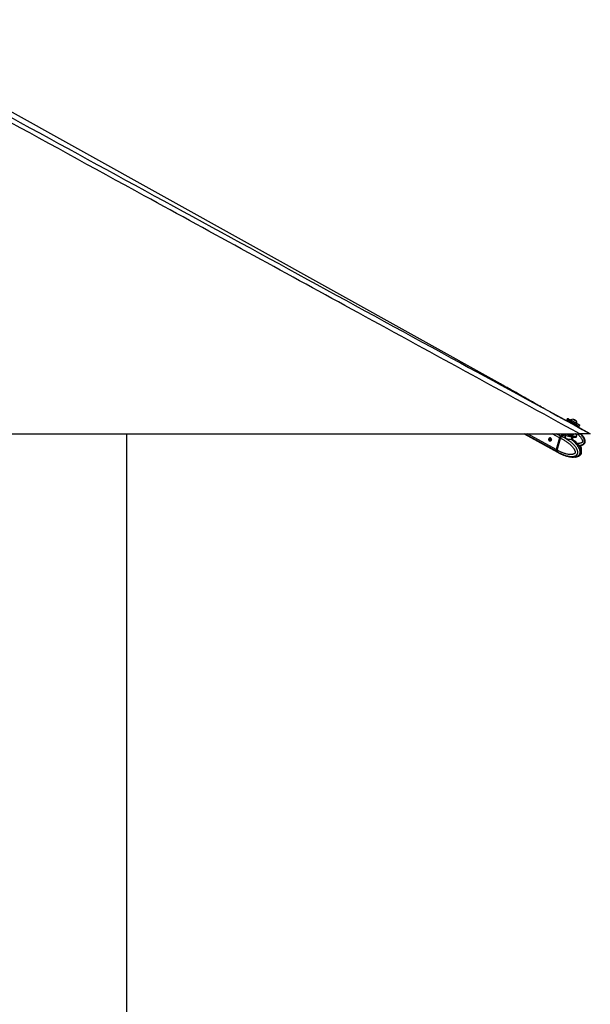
# Model space of a CAD drawing. Header units: millimetres. Extents: x 1471 to 17407, y 627 to 16320.
# Tile 29 of 74: x 7331 to 8879, y 4353 to 7024. Entities that reach past the tile are written whole.
import ezdxf

# ---------------------------------------------------------------- set-up
doc = ezdxf.new("R2010")
doc.units = ezdxf.units.MM
doc.header["$LTSCALE"] = 2
doc.layers.add('COMPONENT_GEOMETRY', color=7, linetype='Continuous')
doc.styles.add('SLDTEXTSTYLE0', font='TXT', dxfattribs={"width": 0.75})
doc.dimstyles.new('SLDDIMSTYLE0', dxfattribs={"dimtxt": 100, "dimasz": 6.604, "dimexe": 0, "dimexo": 0.0625, "dimgap": 25, "dimtad": 0, "dimtih": 1, "dimtoh": 1, "dimdec": 1, "dimrnd": 1e-09, "dimzin": 12, "dimdsep": 46, "dimtxsty": 'SLDTEXTSTYLE0', "dimsah": 1, "dimcen": 0.09, "dimadec": 0, "dimazin": 3, "dimtfac": 1, "dimtdec": 1, "dimtofl": 0, "dimtmove": 0, "dimatfit": 3, "dimfxl": 1, "dimfrac": 2, "dimtolj": 1, "dimtzin": 12, "dimarcsym": 0})

# ---------------------------------------------------------------- blocks, each defined once
blk = doc.blocks.new('_D_6')
at = {"layer": 'COMPONENT_GEOMETRY', "color": 7}
for p, q in [((7620.4, 5900.6), (7620.4, 3831.6)), ((7420.3, 3811.3), (7389.8, 3811.3)), ((7389.8, 3811.3), (7389.8, 3652.6)), ((7820.5, 3811.3), (7850.9, 3811.3)), ((7850.9, 3811.3), (7850.9, 3652.6)), ((7389.8, 3652.6), (7420.3, 3652.6)), ((7850.9, 3652.6), (7820.5, 3652.6)), ((7620.4, 1434), (7620.4, 3503)), ((3768.3, 1434), (7626.7, 1434))]:
    blk.add_line(p, q, dxfattribs=at)
for points in [[(7620.4, 5900.6), (7619.4, 5894), (7621.4, 5894)], [(7620.4, 1434), (7621.4, 1440.6), (7619.4, 1440.6)]]:
    blk.add_solid(points, dxfattribs=at)
at = {"layer": 'COMPONENT_GEOMETRY', "color": 7, "char_height": 100, "attachment_point": 1, "style": 'SLDTEXTSTYLE0'}
for s, insert in [('7\'3.92"', (7420.3, 3781.5)), ('2233.3', (7417.2, 3631.9))]:
    blk.add_mtext(s, dxfattribs=dict(at, insert=insert))

msp = doc.modelspace()

# ---------------------------------------------------------------- linework, layer by layer
at = {"color": 7, "linetype": 'Continuous', "lineweight": 25}
for p, q in [((8635.58, 6035.94), (6877.59, 7013.29)), ((8821.41, 5932.1), (8753.23, 5969.33)), ((8817.4, 5942.1), (8815.73, 5939.02)), ((8822.54, 5934.18), (8821.41, 5932.1)), ((8825.93, 5938.32), (8825.57, 5937.66)), ((8828.22, 5932.21), (8828.16, 5932.2)), ((8833.79, 5939.45), (8834.04, 5939.32)), ((8836.3, 5938.08), (8833.79, 5939.45)), ((8834.04, 5939.32), (8836.79, 5937.82)), ((8834.04, 5939.31), (8834.04, 5939.32)), ((8839.05, 5936.59), (8836.3, 5938.08)), ((8836.79, 5937.82), (8839.3, 5936.46)), ((8836.79, 5937.82), (8836.79, 5937.82)), ((8839.3, 5936.46), (8839.05, 5936.59)), ((8836.28, 5927.79), (8836.25, 5927.84)), ((8839.84, 5922.03), (8841, 5924.15)), ((8879.19, 5900.55), (8839.85, 5922.04)), ((8842.24, 5928.6), (8842.27, 5928.58)), ((8842.27, 5928.58), (8842.63, 5929.25)), ((8842.6, 5929.27), (8842.63, 5929.25)), ((8848.77, 5921.07), (8850.44, 5924.14)), ((6310.54, 5900.55), (8850.45, 5900.55)), ((8699.56, 5900.55), (8790.28, 5850.73)), ((8771.22, 5889.39), (8771.44, 5889.65)), ((8795.61, 5889.73), (8786.85, 5857.71)), ((8796.02, 5889.58), (8787.26, 5857.56)), ((8787.41, 5857.41), (8796.17, 5889.42)), ((8789.49, 5856.27), (8798.25, 5888.27)), ((8796.17, 5889.42), (8798.25, 5888.28)), ((8798.25, 5888.28), (8798.25, 5888.27)), ((8801.2, 5892.94), (8799.22, 5894.03)), ((8801.33, 5892.89), (8801.2, 5892.94)), ((8806.55, 5900.53), (8806.51, 5900.55)), ((8811.1, 5896.54), (8808.86, 5897.77)), ((8812.43, 5896.82), (8811.39, 5892.99)), ((8831.27, 5886.07), (8832.69, 5891.28)), ((8833.87, 5899.72), (8833.64, 5900.62)), ((8833.68, 5898.67), (8833.87, 5899.38)), ((8841.75, 5892.96), (8842.65, 5896.22)), ((8789.49, 5856.26), (8787.41, 5857.41)), ((8787.95, 5852.84), (8789.93, 5851.75)), ((8789.49, 5856.27), (8789.49, 5856.26)), ((8789.93, 5851.75), (8790.06, 5851.67)), ((8790.76, 5850.46), (8792.92, 5849.28)), ((8800.63, 5845.52), (8800.05, 5845.67)), ((8800.98, 5845.38), (8805.08, 5843.7)), ((8808.04, 5842.4), (8809.98, 5841.67))]:
    msp.add_line(p, q, dxfattribs=at)
at = {"color": 8, "linetype": 'Continuous', "lineweight": 25}
for p, q in [((8787.42, 5853.13), (8701.07, 5900.55)), ((8786.85, 5857.71), (8708.85, 5900.55)), ((8770.42, 5883.55), (8769.73, 5883.93)), ((8771.93, 5889.38), (8771.44, 5889.65)), ((8795.61, 5889.73), (8775.9, 5900.55)), ((8798.68, 5894.33), (8787.34, 5900.55)), ((8811.1, 5896.54), (8812.19, 5895.92)), ((8828.3, 5885.92), (8829.87, 5891.63))]:
    msp.add_line(p, q, dxfattribs=at)
at = {"color": 7, "linetype": 'Continuous', "lineweight": 25, "flags": 128}
for points in [[(8815.73, 5939.02), (8815.74, 5939.01), (8816.2, 5938.76), (8817.27, 5938.18), (8818.91, 5937.28), (8821.07, 5936.1), (8823.66, 5934.69), (8826.58, 5933.1), (8829.71, 5931.4), (8832.95, 5929.64), (8836.15, 5927.9)], [(8825.58, 5937.67), (8824.17, 5938.44), (8821.75, 5939.75), (8819.81, 5940.8), (8818.4, 5941.56), (8817.6, 5941.99), (8817.42, 5942.09), (8817.87, 5941.84), (8818.94, 5941.25), (8820.59, 5940.35), (8822.74, 5939.17), (8825.33, 5937.77), (8828.25, 5936.18), (8831.38, 5934.47), (8834.62, 5932.71), (8837.82, 5930.97)], [(8825.57, 5937.66), (8825.58, 5937.65), (8826.02, 5937.41), (8827.04, 5936.85), (8828.57, 5936.02), (8830.49, 5934.97), (8832.67, 5933.78), (8834.95, 5932.55), (8837.14, 5931.36), (8839.1, 5930.29), (8840.67, 5929.44), (8841.75, 5928.86), (8842.24, 5928.6)], [(8825.93, 5938.32), (8825.95, 5938.32), (8826.38, 5938.08), (8827.4, 5937.52), (8828.93, 5936.69), (8830.85, 5935.64), (8833.04, 5934.45), (8835.31, 5933.22), (8837.5, 5932.02), (8839.46, 5930.96), (8841.04, 5930.11), (8842.11, 5929.53), (8842.6, 5929.27)], [(8840.7, 5935.69), (8840.52, 5935.8), (8839.73, 5936.23), (8838.45, 5936.92), (8836.88, 5937.77), (8835.27, 5938.65), (8833.84, 5939.43), (8832.83, 5939.97), (8832.39, 5940.21), (8832.57, 5940.11), (8833.36, 5939.68), (8834.64, 5938.98), (8836.2, 5938.13), (8837.82, 5937.25), (8839.25, 5936.48), (8840.26, 5935.93), (8840.7, 5935.69)], [(8836.15, 5927.9), (8839.21, 5926.24), (8842, 5924.73), (8844.41, 5923.42), (8846.36, 5922.36), (8847.76, 5921.6), (8848.57, 5921.17), (8848.77, 5921.07)], [(8837.82, 5930.97), (8840.88, 5929.31), (8843.67, 5927.8), (8846.08, 5926.49), (8848.03, 5925.44), (8849.43, 5924.68), (8850.24, 5924.25), (8850.42, 5924.15), (8849.97, 5924.4), (8848.9, 5924.99), (8847.25, 5925.89), (8845.09, 5927.07), (8842.51, 5928.47), (8842.27, 5928.6)], [(8771.35, 5889.79), (8772.47, 5888.78), (8773.23, 5887.25), (8773.52, 5885.42), (8773.29, 5883.58), (8772.58, 5882), (8771.5, 5880.92), (8770.21, 5880.52), (8768.9, 5880.84), (8767.78, 5881.85), (8767.02, 5883.38), (8766.73, 5885.21), (8766.96, 5887.05), (8767.67, 5888.63), (8768.75, 5889.71), (8770.04, 5890.11), (8771.35, 5889.79)], [(8796.19, 5889.64), (8796.12, 5889.64), (8796.06, 5889.62), (8796.03, 5889.6), (8796.02, 5889.58)], [(8798.93, 5893.79), (8798.92, 5893.87), (8798.92, 5893.95), (8798.94, 5894.01), (8798.97, 5894.05), (8799.02, 5894.07), (8799.07, 5894.08), (8799.14, 5894.06), (8799.22, 5894.03)], [(8812.34, 5900.55), (8814.53, 5899.54), (8817.68, 5898.28), (8821.1, 5897.13), (8824.65, 5896.14), (8828.19, 5895.34), (8831.6, 5894.77), (8834.73, 5894.45), (8837.46, 5894.38), (8839.7, 5894.57), (8841.36, 5895.02), (8842.37, 5895.7), (8842.69, 5896.6), (8842.31, 5897.67), (8841.25, 5898.88), (8839.55, 5900.17), (8838.95, 5900.55)], [(8813.64, 5896.27), (8816.79, 5895.02), (8820.21, 5893.87), (8823.76, 5892.88), (8827.3, 5892.08), (8830.7, 5891.51), (8833.83, 5891.18), (8836.57, 5891.12), (8838.81, 5891.31), (8840.47, 5891.76), (8841.48, 5892.44), (8841.75, 5892.96)], [(8830.21, 5897.75), (8831.94, 5897.81), (8833.12, 5898.11), (8833.67, 5898.65), (8833.68, 5898.67)], [(8830.4, 5898.46), (8832.14, 5898.51), (8833.32, 5898.82), (8833.86, 5899.36), (8833.87, 5899.72)], [(8787.26, 5857.56), (8787.26, 5857.56), (8787.27, 5857.52), (8787.3, 5857.49), (8787.35, 5857.45), (8787.41, 5857.41)], [(8787.42, 5853.13), (8789, 5851.57), (8790.53, 5850.6)]]:
    msp.add_lwpolyline(points, dxfattribs=at)
at = {"color": 8, "linetype": 'Continuous', "lineweight": 25, "flags": 128}
for points in [[(8796.02, 5889.58), (8796.02, 5889.58), (8796.02, 5889.54), (8796.05, 5889.5), (8796.1, 5889.46), (8796.17, 5889.42)], [(8812.34, 5896.47), (8812.25, 5896.48), (8811.1, 5896.54)]]:
    msp.add_lwpolyline(points, dxfattribs=at)
at = {"color": 7, "linetype": 'Continuous', "lineweight": 25}
for centre, radius, start, end in [((8832, 5929.6), 10.63, 88.01802, 124.81559), ((8832, 5929.6), 10.63, 358.13887, 34.93644), ((8803.95, 5887.47), 8.64, 127.57298, 164.86536), ((8808.7, 5882.13), 15.78, 83.58168, 129.39145), ((8811.88, 5879.57), 16.98, 92.60289, 128.36567), ((8821.16, 5916.73), 21.8, 227.34754, 249.80232), ((8832.26, 5929.7), 32.02, 245.81396, 266.33185), ((8832.5, 5930.54), 32.15, 248.86917, 266.26173), ((8829.47, 5885.56), 1.22, 162.7581, 225.12883), ((8791.72, 5855.99), 5.17, 160.46547, 213.53987)]:
    msp.add_arc(centre, radius, start, end, dxfattribs=at)
at = {"color": 8, "linetype": 'Continuous', "lineweight": 25}
msp.add_arc((8797.65, 5857.83), 9.77, 219.06452, 241.08895, dxfattribs=at)
at = {"color": 7, "linetype": 'Continuous', "lineweight": 25}
for centre, major_axis, ratio, start_param, end_param in [((8831.77, 5929.17), (9.23, -5.01), 0.0169734, 3.1422356, 6.2838282), ((8832.25, 5930.04), (8.35, -4.54), 0.0186358, 3.2529712, 6.173594), ((8832.25, 5930.04), (4.83, -2.63), 0.0186358, 3.3585121, 6.2839806), ((8832.25, 5930.04), (4.83, -2.63), 0.0162743, 3.4237752, 3.7190071), ((8832.25, 5930.04), (4.83, -2.63), 0.0162743, 5.7057233, 6.2826947), ((8800.35, 5889.47), (2.85, 5.28), 0.6474629, 0.9528635, 1.9154142), ((8799.95, 5889.69), (2.56, 4.75), 0.6462245, 0.9523859, 1.9149366), ((8803.32, 5877.49), (10.33, 19.14), 0.6465662, 0.3442716, 0.9525172), ((8803.32, 5877.49), (10.62, 18.98), 0.6705683, 0.2198541, 0.3544499), ((8791.6, 5857.45), (2.85, 5.28), 0.6474629, 1.9154142, 2.877965), ((8801.15, 5869.57), (10.33, 19.14), 0.6465662, 2.8776187, 3.1367382)]:
    msp.add_ellipse(centre, major_axis=major_axis, ratio=ratio, start_param=start_param, end_param=end_param, dxfattribs=at)
for points, knots in [([(8850.45, 5900.55), (8643.88, 6013.42), (8249.9, 6228.69), (7717.83, 6519.71), (7323.43, 6735.83), (7047.57, 6887.52), (6896.29, 6971.04), (6814.13, 7016.7), (6800.57, 7024.23)], [0, 0, 0, 0, 0.3018727, 0.5757513, 0.7778857, 0.8789531, 0.9800209, 1, 1, 1, 1]), ([(7696.14, 6546.6), (7973.1, 6395.33), (8367.51, 6179.9), (8761.78, 5964.65), (8879.19, 5900.55)], [0, 0, 0, 0, 0.7022056, 1, 1, 1, 1]), ([(8753.22, 5969.33), (8749.75, 5971.29), (8742.35, 5975.48), (8730.96, 5981.95), (8719.12, 5988.69), (8707.28, 5995.43), (8695.44, 6002.18), (8683.58, 6008.92), (8671.69, 6015.67), (8659.75, 6022.41), (8647.76, 6029.15), (8639.63, 6033.69), (8635.58, 6035.94)], [0, 0, 0, 0, 0.0927354, 0.1975893, 0.301429, 0.4042564, 0.5060729, 0.6068795, 0.7066762, 0.8054627, 0.9032379, 1, 1, 1, 1]), ([(8823.9, 5934.58), (8823.8, 5934.63), (8823.59, 5934.71), (8823.24, 5934.7), (8822.92, 5934.59), (8822.7, 5934.41), (8822.59, 5934.26), (8822.55, 5934.19), (8822.54, 5934.18)], [0, 0, 0, 0, 0.2146235, 0.4292464, 0.643886, 0.8585536, 0.9678136, 1, 1, 1, 1]), ([(8841.02, 5924.21), (8841.03, 5924.22), (8841.1, 5924.33), (8841.13, 5924.57), (8841.11, 5924.82), (8841.07, 5924.94), (8841.05, 5924.98)], [0, 0, 0, 0, 0.0387777, 0.4865641, 0.8465389, 1, 1, 1, 1]), ([(8771.36, 5880.75), (8771.02, 5880.95), (8770.35, 5881.36), (8769.74, 5882.5), (8769.64, 5883.46), (8769.74, 5883.96), (8769.75, 5884.04)], [0, 0, 0, 0, 0.3165417, 0.6360791, 0.942993, 1, 1, 1, 1]), ([(8769.75, 5884.04), (8769.84, 5884.46), (8770.03, 5885.3), (8770.39, 5886.69), (8770.72, 5887.88), (8771, 5888.8), (8771.14, 5889.2), (8771.22, 5889.39)], [0, 0, 0, 0, 0.2220762, 0.4457715, 0.6401425, 0.8216515, 1, 1, 1, 1]), ([(8771.77, 5881.22), (8771.65, 5881.26), (8771.2, 5881.43), (8770.67, 5882.12), (8770.39, 5882.94), (8770.41, 5883.43), (8770.42, 5883.55)], [0, 0, 0, 0, 0.1398546, 0.5134288, 0.8820971, 1, 1, 1, 1]), ([(8770.42, 5883.55), (8770.47, 5883.99), (8770.56, 5884.8), (8770.86, 5886.14), (8771.17, 5887.34), (8771.5, 5888.33), (8771.77, 5888.98), (8771.94, 5889.24), (8772, 5889.34)], [0, 0, 0, 0, 0.211369, 0.388355, 0.566092, 0.7273158, 0.8978864, 1, 1, 1, 1]), ([(8798.25, 5888.27), (8799.44, 5887.72), (8801.83, 5886.62), (8805.38, 5884.78), (8808.89, 5882.8), (8812.08, 5880.84), (8814.95, 5878.93), (8817.53, 5877.11), (8820.06, 5875.19), (8822.57, 5873.16), (8825.03, 5871), (8827.45, 5868.69), (8829.81, 5866.24), (8831.82, 5863.9), (8833.5, 5861.71), (8834.88, 5859.71), (8836.17, 5857.57), (8837.19, 5855.53), (8837.92, 5853.64), (8838.3, 5852.23), (8838.46, 5851.08), (8838.49, 5850.33), (8838.43, 5849.68), (8838.3, 5849.18), (8838.09, 5848.68), (8837.79, 5848.19), (8837.38, 5847.69), (8836.89, 5847.23), (8836.14, 5846.65), (8835.15, 5846.07), (8833.92, 5845.54), (8832.56, 5845.1), (8831.06, 5844.75), (8829.43, 5844.5), (8827.79, 5844.36), (8825.62, 5844.3), (8822.94, 5844.41), (8819.33, 5844.83), (8815.29, 5845.6), (8811.3, 5846.65), (8807.77, 5847.78), (8804.69, 5848.9), (8801.63, 5850.14), (8798.07, 5851.73), (8794, 5853.72), (8791, 5855.42), (8789.49, 5856.27)], [0, 0, 0, 0, 0.0368545, 0.073741, 0.11073, 0.1477564, 0.1759166, 0.2040975, 0.2323482, 0.2606261, 0.289271, 0.317958, 0.346814, 0.375754, 0.395317, 0.4149366, 0.434824, 0.4548781, 0.4678878, 0.4811129, 0.4871894, 0.4933842, 0.4974234, 0.5015997, 0.5050335, 0.5101259, 0.5153433, 0.521599, 0.5279164, 0.5408273, 0.5534147, 0.5660823, 0.5820901, 0.5981579, 0.6143587, 0.6305892, 0.6616916, 0.6929015, 0.7368304, 0.7808966, 0.8118553, 0.8428444, 0.8739152, 0.9050098, 0.952468, 1, 1, 1, 1]), ([(8790.06, 5851.67), (8790.06, 5851.67), (8791.58, 5850.77), (8794.65, 5849.05), (8798.8, 5846.97), (8802.5, 5845.29), (8805.71, 5843.96), (8808.95, 5842.76), (8812.69, 5841.53), (8816.15, 5840.59), (8819.31, 5839.9), (8822.05, 5839.42), (8825.16, 5839.03), (8828.1, 5838.89), (8830.5, 5838.94), (8832.37, 5839.09), (8834.23, 5839.36), (8836, 5839.76), (8837.65, 5840.29), (8838.98, 5840.86), (8840.06, 5841.46), (8840.93, 5842.03), (8841.76, 5842.69), (8842.58, 5843.5), (8843.37, 5844.48), (8844.04, 5845.62), (8844.56, 5846.9), (8844.93, 5848.31), (8845.12, 5849.91), (8845.09, 5851.57), (8844.83, 5853.52), (8844.27, 5855.7), (8843.51, 5857.71), (8842.76, 5859.33), (8841.86, 5861.05), (8840.61, 5863.11), (8838.97, 5865.45), (8837.06, 5867.88), (8834.88, 5870.36), (8832.42, 5872.86), (8829.86, 5875.22), (8827.22, 5877.48), (8824.49, 5879.62), (8821.7, 5881.66), (8818.86, 5883.59), (8815.75, 5885.55), (8812.39, 5887.51), (8808.75, 5889.46), (8805.07, 5891.26), (8802.58, 5892.36), (8801.33, 5892.89), (8801.33, 5892.89)], [0, 0, 0, 0, 0.0000008, 0.0422988, 0.0846615, 0.1132065, 0.1417736, 0.1704137, 0.1990819, 0.2400838, 0.2606376, 0.2812093, 0.3109107, 0.340705, 0.356782, 0.3728873, 0.3891042, 0.4053747, 0.4193362, 0.4333767, 0.4417816, 0.450222, 0.4587339, 0.4673616, 0.4771737, 0.4871914, 0.4957872, 0.505917, 0.5163999, 0.5271461, 0.5381556, 0.5547611, 0.5716182, 0.5816067, 0.5916268, 0.6118288, 0.63244, 0.6531318, 0.6793233, 0.7055974, 0.73206, 0.7585665, 0.7855618, 0.8125876, 0.8396956, 0.8668272, 0.9000369, 0.9332811, 0.9666244, 0.9999992, 1, 1, 1, 1]), ([(8798.25, 5888.28), (8798.34, 5888.59), (8798.52, 5889.23), (8798.94, 5890.15), (8799.45, 5891.03), (8800, 5891.78), (8800.57, 5892.41), (8800.97, 5892.76), (8801.18, 5892.93), (8801.2, 5892.94)], [0, 0, 0, 0, 0.17271826, 0.35044783, 0.52316527, 0.70088705, 0.84208616, 0.98597111, 1, 1, 1, 1]), ([(8835.75, 5881.75), (8835.17, 5882.27), (8833.69, 5883.6), (8832.11, 5884.7), (8831.15, 5885.36)], [0, 0, 0, 0, 0.39302087, 1, 1, 1, 1]), ([(8831.41, 5885.31), (8831.41, 5885.31), (8831.44, 5885.28), (8831.35, 5885.35), (8831.19, 5885.7), (8831.27, 5885.97), (8831.31, 5886.07)], [0, 0, 0, 0, 0.0073337, 0.4278692, 0.7805368, 1, 1, 1, 1]), ([(8849.5, 5840.98), (8849.52, 5840.99), (8850.09, 5841.26), (8850.9, 5841.85), (8851.92, 5842.72), (8852.69, 5843.53), (8853.44, 5844.51), (8854.08, 5845.64), (8854.6, 5846.92), (8854.97, 5848.34), (8855.16, 5849.93), (8855.17, 5851.59), (8854.98, 5853.54), (8854.62, 5855.31), (8854.18, 5856.88), (8853.78, 5858.11), (8853.31, 5859.36), (8852.58, 5861.08), (8851.57, 5863.14), (8850.22, 5865.48), (8848.65, 5867.91), (8846.85, 5870.39), (8844.82, 5872.89), (8842.71, 5875.26), (8840.52, 5877.51), (8838.25, 5879.65), (8836.67, 5881.07), (8835.83, 5881.75), (8835.79, 5881.79)], [0, 0, 0, 0, 0.0015767, 0.0457163, 0.0680323, 0.0906518, 0.1163765, 0.1426402, 0.1651763, 0.1917338, 0.2192172, 0.247391, 0.2762547, 0.3197594, 0.3417774, 0.3640057, 0.3901929, 0.4164628, 0.4694271, 0.5234643, 0.5777127, 0.6463798, 0.7152635, 0.7846412, 0.8541343, 0.9249086, 0.9957631, 1, 1, 1, 1]), ([(8849.5, 5840.98), (8849.67, 5841.06), (8850.56, 5841.48), (8851.89, 5842.53), (8853.33, 5843.98), (8854.45, 5845.57), (8855.23, 5847.43), (8855.66, 5849.52), (8855.72, 5851.82), (8855.43, 5854.23), (8854.79, 5856.6), (8853.8, 5859.43), (8852.35, 5862.69), (8850.27, 5866.27), (8847.8, 5869.7), (8844.9, 5873.09), (8841.45, 5876.59), (8838.86, 5879.21), (8837.27, 5880.5), (8837.15, 5880.6)], [0, 0, 0, 0, 0.01225865, 0.06400277, 0.10009703, 0.13556845, 0.17242102, 0.21185181, 0.25337445, 0.29849852, 0.34584062, 0.39164224, 0.47343542, 0.55744943, 0.64679352, 0.74416237, 0.85347692, 0.98858395, 1, 1, 1, 1]), ([(8854.32, 5900.55), (8854.96, 5899.8), (8856.24, 5898.29), (8858.03, 5895.95), (8859.7, 5893.52), (8861.23, 5891.01), (8862.36, 5888.81), (8863.15, 5886.98), (8863.74, 5885.35), (8864.28, 5883.45), (8864.64, 5881.26), (8864.68, 5879.02), (8864.35, 5876.99), (8863.7, 5875.24), (8862.87, 5873.8), (8861.79, 5872.51), (8860.58, 5871.44), (8859.26, 5870.57), (8857.81, 5869.81), (8856.09, 5869.12), (8854.11, 5868.55), (8851.99, 5868.13), (8850.3, 5867.89), (8849.32, 5867.83), (8849.08, 5867.82)], [0, 0, 0, 0, 0.0650822, 0.1305309, 0.1947941, 0.2592658, 0.3246786, 0.3576191, 0.390651, 0.4390034, 0.4879468, 0.5367183, 0.5863572, 0.6224409, 0.6595761, 0.69566, 0.7326505, 0.7659748, 0.7997072, 0.8407431, 0.8878594, 0.9353513, 0.9836833, 1, 1, 1, 1]), ([(8879.19, 5900.55), (8879.14, 5900.55), (8879.04, 5900.55), (8878.15, 5900.55), (8876.67, 5900.55), (8874.64, 5900.55), (8871.9, 5900.55), (8867.77, 5900.55), (8862.4, 5900.55), (8856.22, 5900.55), (8852.38, 5900.55), (8850.45, 5900.55)], [0, 0, 0, 0, 0.1112531, 0.2223537, 0.3145661, 0.4066477, 0.4996092, 0.5925693, 0.7513863, 0.8755663, 1, 1, 1, 1]), ([(8789.49, 5856.26), (8789.41, 5855.96), (8789.25, 5855.33), (8789.17, 5854.43), (8789.2, 5853.58), (8789.35, 5852.85), (8789.59, 5852.25), (8789.8, 5851.92), (8789.92, 5851.76), (8789.93, 5851.75)], [0, 0, 0, 0, 0.17271171, 0.35043413, 0.52314502, 0.70085965, 0.84207208, 0.98597111, 1, 1, 1, 1]), ([(8855.25, 5854.68), (8855.38, 5855.22), (8855.69, 5856.48), (8855.7, 5858.63), (8855.42, 5861.04), (8854.78, 5863.41), (8853.94, 5865.87), (8853.2, 5867.43), (8852.79, 5868.31)], [0, 0, 0, 0, 0.1143797, 0.2690551, 0.4371061, 0.6132848, 0.7840377, 1, 1, 1, 1]), ([(8792.92, 5849.28), (8795.15, 5848.07), (8797.58, 5846.75), (8800.1, 5845.66), (8800.3, 5845.57)], [0, 0, 0, 0, 0.9173163, 1, 1, 1, 1]), ([(8800.05, 5845.67), (8800.02, 5845.69), (8799.96, 5845.72), (8800, 5845.74), (8800.11, 5845.71), (8800.32, 5845.65), (8800.61, 5845.54), (8800.85, 5845.43), (8800.98, 5845.38)], [0, 0, 0, 0, 0.16704147, 0.33880895, 0.50589325, 0.6782451, 0.83650049, 1, 1, 1, 1]), ([(8805.08, 5843.7), (8805.2, 5843.65), (8805.44, 5843.55), (8805.87, 5843.38), (8806.32, 5843.18), (8806.94, 5842.89), (8807.53, 5842.62), (8807.94, 5842.44), (8808.04, 5842.4)], [0, 0, 0, 0, 0.1475869, 0.299498, 0.4470821, 0.5988381, 0.9016983, 1, 1, 1, 1]), ([(8809.97, 5841.65), (8810.52, 5841.46), (8812.01, 5840.94), (8815.1, 5840), (8819.71, 5838.8), (8825.9, 5837.6), (8830.62, 5837.39), (8833.18, 5837.28)], [0, 0, 0, 0, 0.0755397, 0.2033224, 0.4082948, 0.6800085, 1, 1, 1, 1]), ([(8837.03, 5837.52), (8837.54, 5837.55), (8839.44, 5837.64), (8842.38, 5838.25), (8845.47, 5839.15), (8847.67, 5840.03), (8848.84, 5840.63), (8849.33, 5840.88)], [0, 0, 0, 0, 0.1258262, 0.4603473, 0.7065533, 0.8778896, 1, 1, 1, 1])]:
    msp.add_open_spline(points, degree=3, knots=knots, dxfattribs=at)
at = {"color": 8, "linetype": 'Continuous', "lineweight": 25}
for points, knots in [([(6822.84, 7024.23), (6836.6, 7016.69), (6919.94, 6971.03), (7072.5, 6887.51), (7349.85, 6735.82), (7557.62, 6622.29), (7696.14, 6546.6)], [0, 0, 0, 0, 0.0471057, 0.2853275, 0.5235507, 1, 1, 1, 1]), ([(8828.61, 5884.69), (8828.41, 5884.69), (8828, 5884.69), (8827.09, 5884.7), (8826.07, 5884.71), (8824.98, 5884.74), (8823.85, 5884.77), (8822.67, 5884.83), (8821.46, 5884.92), (8820.53, 5885), (8819.59, 5885.11), (8818.65, 5885.25), (8817.73, 5885.42), (8816.85, 5885.62), (8816.02, 5885.85), (8815.21, 5886.12), (8814.47, 5886.42), (8813.58, 5886.86), (8812.81, 5887.35), (8812.15, 5887.89), (8811.57, 5888.46), (8811.1, 5889.08), (8810.75, 5889.73), (8810.54, 5890.23), (8810.4, 5890.75), (8810.32, 5891.26), (8810.31, 5891.78), (8810.37, 5892.29), (8810.51, 5892.79), (8810.73, 5893.26), (8811.03, 5893.68), (8811.36, 5894.02), (8811.62, 5894.19), (8811.74, 5894.27)], [0, 0, 0, 0, 0.0260595, 0.0531829, 0.1083929, 0.1365374, 0.1642629, 0.2206091, 0.2492776, 0.2788193, 0.3085612, 0.3389308, 0.3695188, 0.398479, 0.4276388, 0.4574461, 0.4874867, 0.5140444, 0.5679917, 0.595436, 0.6220381, 0.6759842, 0.7033615, 0.7318515, 0.7605005, 0.7896349, 0.8189335, 0.8501269, 0.8815314, 0.9136342, 0.9459971, 0.9763331, 1, 1, 1, 1]), ([(8811.42, 5892.95), (8811.36, 5892.76), (8811.22, 5892.28), (8811.28, 5891.39), (8811.55, 5890.41), (8812.07, 5889.47), (8812.79, 5888.63), (8813.75, 5887.88), (8814.94, 5887.25), (8816.36, 5886.74), (8817.98, 5886.38), (8819.73, 5886.14), (8821.48, 5886.01), (8823.22, 5885.94), (8824.84, 5885.92), (8826.37, 5885.91), (8827.51, 5885.92), (8828.11, 5885.92), (8828.3, 5885.92)], [0, 0, 0, 0, 0.0426547, 0.1095147, 0.1778904, 0.239503, 0.3026196, 0.3636795, 0.4265617, 0.4935592, 0.5627795, 0.6321882, 0.703584, 0.7695356, 0.8371848, 0.9021105, 0.9688795, 1, 1, 1, 1]), ([(8828.3, 5885.92), (8828.98, 5885.92), (8830.42, 5885.93), (8831.29, 5885.92), (8831.18, 5886.07), (8831.16, 5886.1)], [0, 0, 0, 0, 0.4081607, 0.8670578, 1, 1, 1, 1]), ([(8831.22, 5885.45), (8831.29, 5885.4), (8831.53, 5885.23), (8831.68, 5885.05), (8831.65, 5884.88), (8831.3, 5884.78), (8830.65, 5884.73), (8829.75, 5884.7), (8828.99, 5884.69), (8828.61, 5884.69)], [0, 0, 0, 0, 0.0659265, 0.2202411, 0.3784674, 0.5408058, 0.7082319, 0.8520921, 1, 1, 1, 1]), ([(8828.61, 5884.69), (8829.67, 5883.8), (8831.92, 5881.9), (8835.24, 5878.77), (8838.03, 5875.88), (8840.2, 5873.42), (8841.79, 5871.48), (8843.33, 5869.47), (8844.8, 5867.36), (8846.2, 5865.17), (8847.5, 5862.87), (8848.49, 5860.83), (8849.21, 5859.12), (8849.77, 5857.58), (8850.32, 5855.76), (8850.77, 5853.63), (8851.01, 5851.42), (8850.96, 5849.36), (8850.66, 5847.54), (8850.21, 5846.01), (8849.57, 5844.59), (8848.82, 5843.38), (8847.97, 5842.34), (8847.02, 5841.41), (8845.88, 5840.51), (8844.55, 5839.69), (8843.1, 5839), (8841.6, 5838.45), (8839.9, 5837.98), (8838, 5837.61), (8835.92, 5837.38), (8834.3, 5837.28), (8833.38, 5837.29), (8833.17, 5837.3)], [0, 0, 0, 0, 0.0658609, 0.1392655, 0.2128376, 0.2499687, 0.2871385, 0.3244552, 0.3618379, 0.3985435, 0.4353681, 0.4727303, 0.4915451, 0.5104121, 0.5380298, 0.5659851, 0.5938422, 0.6221947, 0.6428048, 0.6640155, 0.6846257, 0.7057538, 0.7247878, 0.744055, 0.7674936, 0.7944053, 0.8215315, 0.8491376, 0.8768481, 0.9138805, 0.9510351, 0.9884723, 1, 1, 1, 1]), ([(8844.24, 5900.55), (8844.86, 5899.97), (8846.46, 5898.5), (8848.88, 5895.99), (8851.21, 5893.34), (8853.11, 5890.88), (8854.65, 5888.67), (8856.04, 5886.33), (8857.08, 5884.15), (8857.77, 5882.15), (8858.06, 5880.69), (8858.11, 5879.53), (8858.04, 5878.78), (8857.86, 5878.15), (8857.62, 5877.67), (8857.26, 5877.21), (8856.79, 5876.79), (8856.17, 5876.36), (8855.45, 5875.98), (8854.37, 5875.54), (8852.97, 5875.13), (8851.26, 5874.81), (8849.39, 5874.61), (8847.35, 5874.52), (8845.26, 5874.55), (8843.91, 5874.64), (8843.28, 5874.69)], [0, 0, 0, 0, 0.0599927, 0.1522886, 0.2448528, 0.3074251, 0.3701783, 0.4337881, 0.497931, 0.5395424, 0.581843, 0.6012785, 0.6210926, 0.6340121, 0.64737, 0.6583529, 0.6746408, 0.6913288, 0.7113374, 0.7315438, 0.7728393, 0.8130999, 0.8536172, 0.904818, 0.9562109, 1, 1, 1, 1]), ([(8848.12, 5869.16), (8848.67, 5869.17), (8849.94, 5869.21), (8851.91, 5869.44), (8853.75, 5869.78), (8855.28, 5870.18), (8856.51, 5870.6), (8857.72, 5871.12), (8858.94, 5871.77), (8860.14, 5872.61), (8861.2, 5873.62), (8862.1, 5874.8), (8862.8, 5876.13), (8863.27, 5877.68), (8863.47, 5879.33), (8863.41, 5881.3), (8862.99, 5883.56), (8862.28, 5885.67), (8861.53, 5887.41), (8860.61, 5889.25), (8859.29, 5891.5), (8857.5, 5894.09), (8855.36, 5896.81), (8853.51, 5898.97), (8852.25, 5900.24), (8851.94, 5900.55)], [0, 0, 0, 0, 0.03659159, 0.0841779, 0.1320333, 0.16068072, 0.1894486, 0.2184606, 0.2478671, 0.28131056, 0.31545468, 0.34475283, 0.37927893, 0.41500876, 0.45163616, 0.48916052, 0.54575859, 0.60321426, 0.63725899, 0.67141123, 0.74026757, 0.81051876, 0.88104443, 0.97031521, 1, 1, 1, 1]), ([(8850.44, 5867.95), (8850.72, 5867.48), (8851.41, 5866.34), (8852.38, 5864.4), (8853.23, 5862.37), (8853.82, 5860.47), (8854.11, 5859.17), (8854.18, 5858.4), (8854.19, 5858.23)], [0, 0, 0, 0, 0.1670099, 0.4037795, 0.6425338, 0.7974206, 0.954873, 1, 1, 1, 1])]:
    msp.add_open_spline(points, degree=3, knots=knots, dxfattribs=at)

# ---------------------------------------------------------------- dimensions: what is measured, and where the dimension line sits
at = {"layer": 'COMPONENT_GEOMETRY', "color": 7}
dim = msp.add_linear_dim(base=(7620.39, 5900.55), p1=(3765.77, 1434.05), p2=(8879.19, 5900.55), angle=90, dimstyle='SLDDIMSTYLE0', dxfattribs=at)
dim.commit()
dim.dimension.update_dxf_attribs({"geometry": '_D_6', "text_midpoint": (7620.39, 3667.3), "dimtype": 160})

doc.saveas('drawing.dxf')
